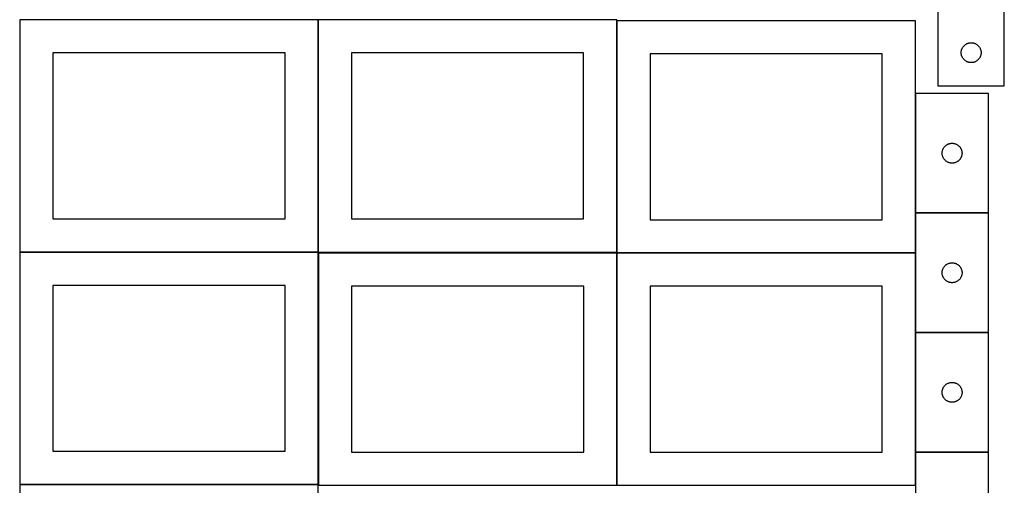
# Model space of a CAD drawing. Header units: millimetres. Extents: x 7 to 1493, y 7 to 2993.
# Tile 4 of 13: x 9 to 1493, y 1411 to 2113. Entities that reach past the tile are written whole.
import ezdxf

# ---------------------------------------------------------------- set-up
doc = ezdxf.new("R2010")
doc.units = ezdxf.units.MM
doc.layers.add('COMMON', color=5, linetype='CONTINUOUS', true_color=0x0000ff)
doc.layers.add('CUT', color=7, linetype='CONTINUOUS', true_color=0x000000)

msp = doc.modelspace()

# ---------------------------------------------------------------- linework, layer by layer
at = {"layer": 'COMMON'}
for p, q in [((459.142727, 2112.923826), (296.252135, 2112.923826)), ((459.242728, 1762.823825), (459.242728, 2112.823825)), ((596.252135, 2112.923826), (459.342728, 2112.923826)), ((909.442729, 1762.823825), (909.442729, 2111.499046)), ((1359.642729, 2001.772524), (1359.642729, 1821.772524)), ((1469.74273, 1821.672524), (1359.774235, 1821.672524)), ((459.142727, 1762.723825), (9.174232, 1762.723825)), ((459.274233, 1412.623824), (459.274233, 1761.299045)), ((909.474234, 1411.299045), (909.474234, 1761.299045)), ((1359.542729, 1761.399046), (909.574234, 1761.399046)), ((1359.674234, 1761.299045), (1359.674234, 1641.572523)), ((1359.674234, 1641.372522), (1359.674234, 1461.372522)), ((1469.774235, 1641.472523), (1359.774235, 1641.472523)), ((1359.674234, 1461.172521), (1359.674234, 1411.299045)), ((1469.774235, 1461.272522), (1359.774235, 1461.272522)), ((459.174232, 1412.523824), (9.174232, 1412.523824))]:
    msp.add_line(p, q, dxfattribs=at)
at = {"layer": 'CUT'}
for p, q in [((1493.488077, 2013.281517), (1493.488077, 2263.281517)), ((1393.488077, 2188.281517), (1393.488077, 2013.281517)), ((459.142727, 2112.823825), (9.142727, 2112.823825)), ((9.142727, 2112.823825), (9.142727, 1762.823825)), ((459.142727, 1762.823825), (459.142727, 2112.823825)), ((909.342728, 2112.823825), (459.342728, 2112.823825)), ((459.342728, 2112.823825), (459.342728, 1762.823825)), ((909.342728, 1762.823825), (909.342728, 2112.823825)), ((1359.542729, 2111.499046), (909.542729, 2111.499046)), ((909.542729, 2111.499046), (909.542729, 1761.499046)), ((1359.542729, 1761.499046), (1359.542729, 2111.499046)), ((1440.798865, 2078.038486), (1441.562102, 2078.157357)), ((1441.562102, 2078.157357), (1442.330445, 2078.23678)), ((1442.330445, 2078.23678), (1443.101858, 2078.276544)), ((1443.101858, 2078.276544), (1443.874296, 2078.276544)), ((1443.874296, 2078.276544), (1444.645709, 2078.23678)), ((1444.645709, 2078.23678), (1445.414052, 2078.157357)), ((1445.414052, 2078.157357), (1446.177288, 2078.038486)), ((1428.488077, 2063.281517), (1428.507966, 2064.053698)), ((1428.507966, 2062.509335), (1428.488077, 2063.281517)), ((1428.507966, 2064.053698), (1428.567579, 2064.823832)), ((1428.567579, 2064.823832), (1428.666758, 2065.589875)), ((1428.666758, 2065.589875), (1428.805242, 2066.349798)), ((1428.805242, 2066.349798), (1428.982661, 2067.101584)), ((1428.982661, 2067.101584), (1429.198546, 2067.843239)), ((1429.198546, 2067.843239), (1429.452325, 2068.572798)), ((1429.452325, 2068.572798), (1429.743323, 2069.288325)), ((1429.743323, 2069.288325), (1430.070771, 2069.987924)), ((1430.070771, 2069.987924), (1430.433798, 2070.669738)), ((1430.433798, 2070.669738), (1430.831443, 2071.33196)), ((1430.831443, 2071.33196), (1431.262652, 2071.972833)), ((1431.262652, 2071.972833), (1431.72628, 2072.590659)), ((1431.72628, 2072.590659), (1432.221098, 2073.183799)), ((1432.221098, 2073.183799), (1432.745794, 2073.750679)), ((1432.745794, 2073.750679), (1433.298977, 2074.289797)), ((1433.298977, 2074.289797), (1433.879179, 2074.799723)), ((1433.879179, 2074.799723), (1434.484863, 2075.279105)), ((1434.484863, 2075.279105), (1435.114421, 2075.726672)), ((1435.114421, 2075.726672), (1435.766185, 2076.141236)), ((1435.766185, 2076.141236), (1436.438426, 2076.521699)), ((1436.438426, 2076.521699), (1437.129361, 2076.867051)), ((1437.129361, 2076.867051), (1437.837158, 2077.176376)), ((1437.837158, 2077.176376), (1438.559941, 2077.448855)), ((1438.559941, 2077.448855), (1439.295792, 2077.683765)), ((1439.295792, 2077.683765), (1440.042761, 2077.880482)), ((1440.042761, 2077.880482), (1440.798865, 2078.038486)), ((1446.177288, 2078.038486), (1446.933393, 2077.880482)), ((1446.933393, 2077.880482), (1447.680361, 2077.683765)), ((1447.680361, 2077.683765), (1448.416213, 2077.448855)), ((1448.416213, 2077.448855), (1449.138995, 2077.176376)), ((1449.138995, 2077.176376), (1449.846793, 2076.867051)), ((1449.846793, 2076.867051), (1450.537728, 2076.521699)), ((1450.537728, 2076.521699), (1451.209969, 2076.141236)), ((1451.209969, 2076.141236), (1451.861733, 2075.726672)), ((1451.861733, 2075.726672), (1452.491291, 2075.279105)), ((1452.491291, 2075.279105), (1453.096975, 2074.799723)), ((1453.096975, 2074.799723), (1453.677177, 2074.289797)), ((1453.677177, 2074.289797), (1454.23036, 2073.750679)), ((1454.23036, 2073.750679), (1454.755056, 2073.183799)), ((1454.755056, 2073.183799), (1455.249874, 2072.590659)), ((1455.249874, 2072.590659), (1455.713502, 2071.972833)), ((1455.713502, 2071.972833), (1456.14471, 2071.33196)), ((1456.14471, 2071.33196), (1456.542355, 2070.669738)), ((1456.542355, 2070.669738), (1456.905383, 2069.987924)), ((1456.905383, 2069.987924), (1457.23283, 2069.288325)), ((1457.23283, 2069.288325), (1457.523829, 2068.572798)), ((1457.523829, 2068.572798), (1457.777608, 2067.843239)), ((1457.777608, 2067.843239), (1457.993493, 2067.101584)), ((1457.993493, 2067.101584), (1458.170912, 2066.349798)), ((1458.170912, 2066.349798), (1458.309395, 2065.589875)), ((1458.309395, 2065.589875), (1458.408575, 2064.823832)), ((1458.408575, 2064.823832), (1458.468188, 2064.053698)), ((1458.468188, 2064.053698), (1458.488077, 2063.281517)), ((1458.488077, 2063.281517), (1458.468188, 2062.509335)), ((409.142727, 2062.823825), (59.142727, 2062.823825)), ((59.142727, 2062.823825), (59.142727, 1812.823825)), ((409.142727, 1812.823825), (409.142727, 2062.823825)), ((859.342728, 2062.823825), (509.342728, 2062.823825)), ((509.342728, 2062.823825), (509.342728, 1812.823825)), ((859.342728, 1812.823825), (859.342728, 2062.823825)), ((1309.542729, 2061.499046), (959.542729, 2061.499046)), ((959.542729, 2061.499046), (959.542729, 1811.499046)), ((1309.542729, 1811.499046), (1309.542729, 2061.499046)), ((1428.567579, 2061.739202), (1428.507966, 2062.509335)), ((1428.666758, 2060.973158), (1428.567579, 2061.739202)), ((1428.805242, 2060.213236), (1428.666758, 2060.973158)), ((1428.982661, 2059.46145), (1428.805242, 2060.213236)), ((1429.198546, 2058.719794), (1428.982661, 2059.46145)), ((1429.452325, 2057.990236), (1429.198546, 2058.719794)), ((1429.743323, 2057.274708), (1429.452325, 2057.990236)), ((1430.070771, 2056.57511), (1429.743323, 2057.274708)), ((1430.433798, 2055.893296), (1430.070771, 2056.57511)), ((1430.831443, 2055.231074), (1430.433798, 2055.893296)), ((1431.262652, 2054.5902), (1430.831443, 2055.231074)), ((1431.72628, 2053.972375), (1431.262652, 2054.5902)), ((1432.221098, 2053.379235), (1431.72628, 2053.972375)), ((1432.745794, 2052.812354), (1432.221098, 2053.379235)), ((1433.298977, 2052.273236), (1432.745794, 2052.812354)), ((1433.879179, 2051.76331), (1433.298977, 2052.273236)), ((1434.484863, 2051.283928), (1433.879179, 2051.76331)), ((1435.114421, 2050.836362), (1434.484863, 2051.283928)), ((1435.766185, 2050.421797), (1435.114421, 2050.836362)), ((1436.438426, 2050.041335), (1435.766185, 2050.421797)), ((1437.129361, 2049.695983), (1436.438426, 2050.041335)), ((1437.837158, 2049.386657), (1437.129361, 2049.695983)), ((1438.559941, 2049.114178), (1437.837158, 2049.386657)), ((1439.295792, 2048.879269), (1438.559941, 2049.114178)), ((1440.042761, 2048.682551), (1439.295792, 2048.879269)), ((1440.798865, 2048.524548), (1440.042761, 2048.682551)), ((1441.562102, 2048.405677), (1440.798865, 2048.524548)), ((1442.330445, 2048.326254), (1441.562102, 2048.405677)), ((1445.414052, 2048.405677), (1444.645709, 2048.326254)), ((1446.177288, 2048.524548), (1445.414052, 2048.405677)), ((1446.933393, 2048.682551), (1446.177288, 2048.524548)), ((1447.680361, 2048.879269), (1446.933393, 2048.682551)), ((1448.416213, 2049.114178), (1447.680361, 2048.879269)), ((1449.138995, 2049.386657), (1448.416213, 2049.114178)), ((1449.846793, 2049.695983), (1449.138995, 2049.386657)), ((1450.537728, 2050.041335), (1449.846793, 2049.695983)), ((1451.209969, 2050.421797), (1450.537728, 2050.041335)), ((1451.861733, 2050.836362), (1451.209969, 2050.421797)), ((1452.491291, 2051.283928), (1451.861733, 2050.836362)), ((1453.096975, 2051.76331), (1452.491291, 2051.283928)), ((1453.677177, 2052.273236), (1453.096975, 2051.76331)), ((1454.23036, 2052.812354), (1453.677177, 2052.273236)), ((1454.755056, 2053.379235), (1454.23036, 2052.812354)), ((1455.249874, 2053.972375), (1454.755056, 2053.379235)), ((1455.713502, 2054.5902), (1455.249874, 2053.972375)), ((1456.14471, 2055.231074), (1455.713502, 2054.5902)), ((1456.542355, 2055.893296), (1456.14471, 2055.231074)), ((1456.905383, 2056.57511), (1456.542355, 2055.893296)), ((1457.23283, 2057.274708), (1456.905383, 2056.57511)), ((1457.523829, 2057.990236), (1457.23283, 2057.274708)), ((1457.777608, 2058.719794), (1457.523829, 2057.990236)), ((1457.993493, 2059.46145), (1457.777608, 2058.719794)), ((1458.170912, 2060.213236), (1457.993493, 2059.46145)), ((1458.309395, 2060.973158), (1458.170912, 2060.213236)), ((1458.408575, 2061.739202), (1458.309395, 2060.973158)), ((1458.468188, 2062.509335), (1458.408575, 2061.739202)), ((1443.101858, 2048.28649), (1442.330445, 2048.326254)), ((1443.874296, 2048.28649), (1443.101858, 2048.28649)), ((1444.645709, 2048.326254), (1443.874296, 2048.28649)), ((1393.488077, 2013.281517), (1493.488077, 2013.281517)), ((1469.74273, 2001.772524), (1359.74273, 2001.772524)), ((1359.74273, 2001.772524), (1359.74273, 1821.772524)), ((1469.74273, 1821.772524), (1469.74273, 2001.772524)), ((1399.98576, 1914.461735), (1400.143764, 1915.21784)), ((1400.143764, 1915.21784), (1400.340482, 1915.964808)), ((1400.340482, 1915.964808), (1400.575391, 1916.70066)), ((1400.575391, 1916.70066), (1400.84787, 1917.423442)), ((1400.84787, 1917.423442), (1401.157196, 1918.13124)), ((1401.157196, 1918.13124), (1401.502548, 1918.822175)), ((1401.502548, 1918.822175), (1401.88301, 1919.494416)), ((1401.88301, 1919.494416), (1402.297575, 1920.14618)), ((1402.297575, 1920.14618), (1402.745141, 1920.775738)), ((1402.745141, 1920.775738), (1403.224523, 1921.381422)), ((1403.224523, 1921.381422), (1403.734449, 1921.961624)), ((1403.734449, 1921.961624), (1404.273567, 1922.514807)), ((1404.273567, 1922.514807), (1404.840448, 1923.039503)), ((1404.840448, 1923.039503), (1405.433588, 1923.534321)), ((1405.433588, 1923.534321), (1406.051413, 1923.997949)), ((1406.051413, 1923.997949), (1406.692287, 1924.429157)), ((1406.692287, 1924.429157), (1407.354509, 1924.826803)), ((1407.354509, 1924.826803), (1408.036323, 1925.18983)), ((1408.036323, 1925.18983), (1408.735921, 1925.517278)), ((1408.735921, 1925.517278), (1409.451448, 1925.808276)), ((1409.451448, 1925.808276), (1410.181007, 1926.062055)), ((1410.181007, 1926.062055), (1410.922663, 1926.27794)), ((1410.922663, 1926.27794), (1411.674449, 1926.455359)), ((1411.674449, 1926.455359), (1412.434371, 1926.593842)), ((1412.434371, 1926.593842), (1413.200415, 1926.693022)), ((1413.200415, 1926.693022), (1413.970548, 1926.752635)), ((1413.970548, 1926.752635), (1414.74273, 1926.772524)), ((1414.74273, 1926.772524), (1415.514911, 1926.752635)), ((1415.514911, 1926.752635), (1416.285045, 1926.693022)), ((1416.285045, 1926.693022), (1417.051088, 1926.593842)), ((1417.051088, 1926.593842), (1417.811011, 1926.455359)), ((1417.811011, 1926.455359), (1418.562797, 1926.27794)), ((1418.562797, 1926.27794), (1419.304452, 1926.062055)), ((1419.304452, 1926.062055), (1420.034011, 1925.808276)), ((1420.034011, 1925.808276), (1420.749538, 1925.517278)), ((1420.749538, 1925.517278), (1421.449137, 1925.18983)), ((1421.449137, 1925.18983), (1422.130951, 1924.826803)), ((1422.130951, 1924.826803), (1422.793173, 1924.429157)), ((1422.793173, 1924.429157), (1423.434046, 1923.997949)), ((1423.434046, 1923.997949), (1424.051872, 1923.534321)), ((1424.051872, 1923.534321), (1424.645012, 1923.039503)), ((1424.645012, 1923.039503), (1425.211892, 1922.514807)), ((1425.211892, 1922.514807), (1425.75101, 1921.961624)), ((1425.75101, 1921.961624), (1426.260936, 1921.381422)), ((1426.260936, 1921.381422), (1426.740318, 1920.775738)), ((1426.740318, 1920.775738), (1427.187885, 1920.14618)), ((1427.187885, 1920.14618), (1427.602449, 1919.494416)), ((1427.602449, 1919.494416), (1427.982912, 1918.822175)), ((1427.982912, 1918.822175), (1428.328264, 1918.13124)), ((1428.328264, 1918.13124), (1428.637589, 1917.423442)), ((1428.637589, 1917.423442), (1428.910068, 1916.70066)), ((1428.910068, 1916.70066), (1429.144978, 1915.964808)), ((1429.144978, 1915.964808), (1429.341695, 1915.21784)), ((1429.341695, 1915.21784), (1429.499699, 1914.461735)), ((1399.747703, 1912.158743), (1399.787467, 1912.930156)), ((1399.747703, 1911.386305), (1399.747703, 1912.158743)), ((1399.787467, 1910.614892), (1399.747703, 1911.386305)), ((1399.787467, 1912.930156), (1399.86689, 1913.698499)), ((1399.86689, 1909.846549), (1399.787467, 1910.614892)), ((1399.86689, 1913.698499), (1399.98576, 1914.461735)), ((1399.98576, 1909.083313), (1399.86689, 1909.846549)), ((1400.143764, 1908.327208), (1399.98576, 1909.083313)), ((1400.340482, 1907.580239), (1400.143764, 1908.327208)), ((1400.575391, 1906.844388), (1400.340482, 1907.580239)), ((1400.84787, 1906.121606), (1400.575391, 1906.844388)), ((1401.157196, 1905.413808), (1400.84787, 1906.121606)), ((1401.502548, 1904.722873), (1401.157196, 1905.413808)), ((1401.88301, 1904.050632), (1401.502548, 1904.722873)), ((1402.297575, 1903.398868), (1401.88301, 1904.050632)), ((1402.745141, 1902.76931), (1402.297575, 1903.398868)), ((1403.224523, 1902.163626), (1402.745141, 1902.76931)), ((1403.734449, 1901.583424), (1403.224523, 1902.163626)), ((1404.273567, 1901.030241), (1403.734449, 1901.583424)), ((1404.840448, 1900.505545), (1404.273567, 1901.030241)), ((1405.433588, 1900.010727), (1404.840448, 1900.505545)), ((1406.051413, 1899.547099), (1405.433588, 1900.010727)), ((1424.051872, 1900.010727), (1423.434046, 1899.547099)), ((1424.645012, 1900.505545), (1424.051872, 1900.010727)), ((1425.211892, 1901.030241), (1424.645012, 1900.505545)), ((1425.75101, 1901.583424), (1425.211892, 1901.030241)), ((1426.260936, 1902.163626), (1425.75101, 1901.583424)), ((1426.740318, 1902.76931), (1426.260936, 1902.163626)), ((1427.187885, 1903.398868), (1426.740318, 1902.76931)), ((1427.602449, 1904.050632), (1427.187885, 1903.398868)), ((1427.982912, 1904.722873), (1427.602449, 1904.050632)), ((1428.328264, 1905.413808), (1427.982912, 1904.722873)), ((1428.637589, 1906.121606), (1428.328264, 1905.413808)), ((1428.910068, 1906.844388), (1428.637589, 1906.121606)), ((1429.144978, 1907.580239), (1428.910068, 1906.844388)), ((1429.341695, 1908.327208), (1429.144978, 1907.580239)), ((1429.499699, 1909.083313), (1429.341695, 1908.327208)), ((1429.499699, 1914.461735), (1429.61857, 1913.698499)), ((1429.61857, 1909.846549), (1429.499699, 1909.083313)), ((1429.61857, 1913.698499), (1429.697993, 1912.930156)), ((1429.697993, 1910.614892), (1429.61857, 1909.846549)), ((1429.697993, 1912.930156), (1429.737757, 1912.158743)), ((1429.737757, 1911.386305), (1429.697993, 1910.614892)), ((1429.737757, 1912.158743), (1429.737757, 1911.386305)), ((1406.692287, 1899.115891), (1406.051413, 1899.547099)), ((1407.354509, 1898.718245), (1406.692287, 1899.115891)), ((1408.036323, 1898.355218), (1407.354509, 1898.718245)), ((1408.735921, 1898.02777), (1408.036323, 1898.355218)), ((1409.451448, 1897.736772), (1408.735921, 1898.02777)), ((1410.181007, 1897.482993), (1409.451448, 1897.736772)), ((1410.922663, 1897.267108), (1410.181007, 1897.482993)), ((1411.674449, 1897.089689), (1410.922663, 1897.267108)), ((1412.434371, 1896.951206), (1411.674449, 1897.089689)), ((1413.200415, 1896.852026), (1412.434371, 1896.951206)), ((1413.970548, 1896.792413), (1413.200415, 1896.852026)), ((1414.74273, 1896.772524), (1413.970548, 1896.792413)), ((1415.514911, 1896.792413), (1414.74273, 1896.772524)), ((1416.285045, 1896.852026), (1415.514911, 1896.792413)), ((1417.051088, 1896.951206), (1416.285045, 1896.852026)), ((1417.811011, 1897.089689), (1417.051088, 1896.951206)), ((1418.562797, 1897.267108), (1417.811011, 1897.089689)), ((1419.304452, 1897.482993), (1418.562797, 1897.267108)), ((1420.034011, 1897.736772), (1419.304452, 1897.482993)), ((1420.749538, 1898.02777), (1420.034011, 1897.736772)), ((1421.449137, 1898.355218), (1420.749538, 1898.02777)), ((1422.130951, 1898.718245), (1421.449137, 1898.355218)), ((1422.793173, 1899.115891), (1422.130951, 1898.718245)), ((1423.434046, 1899.547099), (1422.793173, 1899.115891)), ((59.142727, 1812.823825), (409.142727, 1812.823825)), ((509.342728, 1812.823825), (859.342728, 1812.823825)), ((959.542729, 1811.499046), (1309.542729, 1811.499046)), ((1359.74273, 1821.772524), (1469.74273, 1821.772524)), ((1469.774235, 1821.572523), (1359.774235, 1821.572523)), ((1359.774235, 1821.572523), (1359.774235, 1641.572523)), ((1469.774235, 1641.572523), (1469.774235, 1821.572523)), ((9.142727, 1762.823825), (459.142727, 1762.823825)), ((459.174232, 1762.623824), (9.174232, 1762.623824)), ((9.174232, 1762.623824), (9.174232, 1412.623824)), ((459.174232, 1412.623824), (459.174232, 1762.623824)), ((459.342728, 1762.823825), (909.342728, 1762.823825)), ((909.374233, 1761.299045), (459.374233, 1761.299045)), ((459.374233, 1761.299045), (459.374233, 1411.299045)), ((909.374233, 1411.299045), (909.374233, 1761.299045)), ((909.542729, 1761.499046), (1359.542729, 1761.499046)), ((1359.574234, 1761.299045), (909.574234, 1761.299045)), ((909.574234, 1761.299045), (909.574234, 1411.299045)), ((1359.574234, 1411.299045), (1359.574234, 1761.299045)), ((1400.606897, 1736.500659), (1400.879376, 1737.223441)), ((1400.879376, 1737.223441), (1401.188701, 1737.931239)), ((1401.188701, 1737.931239), (1401.534053, 1738.622174)), ((1401.534053, 1738.622174), (1401.914516, 1739.294415)), ((1401.914516, 1739.294415), (1402.32908, 1739.946179)), ((1402.32908, 1739.946179), (1402.776646, 1740.575737)), ((1402.776646, 1740.575737), (1403.256028, 1741.181421)), ((1403.256028, 1741.181421), (1403.765955, 1741.761623)), ((1403.765955, 1741.761623), (1404.305073, 1742.314806)), ((1404.305073, 1742.314806), (1404.871953, 1742.839502)), ((1404.871953, 1742.839502), (1405.465093, 1743.33432)), ((1405.465093, 1743.33432), (1406.082919, 1743.797948)), ((1406.082919, 1743.797948), (1406.723792, 1744.229156)), ((1406.723792, 1744.229156), (1407.386014, 1744.626802)), ((1407.386014, 1744.626802), (1408.067828, 1744.989829)), ((1408.067828, 1744.989829), (1408.767427, 1745.317277)), ((1408.767427, 1745.317277), (1409.482954, 1745.608275)), ((1409.482954, 1745.608275), (1410.212513, 1745.862054)), ((1410.212513, 1745.862054), (1410.954168, 1746.077939)), ((1410.954168, 1746.077939), (1411.705954, 1746.255358)), ((1411.705954, 1746.255358), (1412.465876, 1746.393841)), ((1412.465876, 1746.393841), (1413.23192, 1746.493021)), ((1413.23192, 1746.493021), (1414.002054, 1746.552634)), ((1414.002054, 1746.552634), (1414.774235, 1746.572523)), ((1414.774235, 1746.572523), (1415.546416, 1746.552634)), ((1415.546416, 1746.552634), (1416.31655, 1746.493021)), ((1416.31655, 1746.493021), (1417.082594, 1746.393841)), ((1417.082594, 1746.393841), (1417.842516, 1746.255358)), ((1417.842516, 1746.255358), (1418.594302, 1746.077939)), ((1418.594302, 1746.077939), (1419.335958, 1745.862054)), ((1419.335958, 1745.862054), (1420.065516, 1745.608275)), ((1420.065516, 1745.608275), (1420.781044, 1745.317277)), ((1420.781044, 1745.317277), (1421.480642, 1744.989829)), ((1421.480642, 1744.989829), (1422.162456, 1744.626802)), ((1422.162456, 1744.626802), (1422.824678, 1744.229156)), ((1422.824678, 1744.229156), (1423.465552, 1743.797948)), ((1423.465552, 1743.797948), (1424.083377, 1743.33432)), ((1424.083377, 1743.33432), (1424.676517, 1742.839502)), ((1424.676517, 1742.839502), (1425.243397, 1742.314806)), ((1425.243397, 1742.314806), (1425.782516, 1741.761623)), ((1425.782516, 1741.761623), (1426.292442, 1741.181421)), ((1426.292442, 1741.181421), (1426.771824, 1740.575737)), ((1426.771824, 1740.575737), (1427.21939, 1739.946179)), ((1427.21939, 1739.946179), (1427.633955, 1739.294415)), ((1427.633955, 1739.294415), (1428.014417, 1738.622174)), ((1428.014417, 1738.622174), (1428.359769, 1737.931239)), ((1428.359769, 1737.931239), (1428.669095, 1737.223441)), ((1428.669095, 1737.223441), (1428.941574, 1736.500659)), ((1399.779208, 1731.958742), (1399.818972, 1732.730155)), ((1399.779208, 1731.186304), (1399.779208, 1731.958742)), ((1399.818972, 1730.414891), (1399.779208, 1731.186304)), ((1399.818972, 1732.730155), (1399.898395, 1733.498498)), ((1399.898395, 1729.646548), (1399.818972, 1730.414891)), ((1399.898395, 1733.498498), (1400.017266, 1734.261734)), ((1400.017266, 1728.883312), (1399.898395, 1729.646548)), ((1400.017266, 1734.261734), (1400.17527, 1735.017839)), ((1400.17527, 1728.127207), (1400.017266, 1728.883312)), ((1400.17527, 1735.017839), (1400.371987, 1735.764807)), ((1400.371987, 1727.380238), (1400.17527, 1728.127207)), ((1400.371987, 1735.764807), (1400.606897, 1736.500659)), ((1400.606897, 1726.644387), (1400.371987, 1727.380238)), ((1400.879376, 1725.921605), (1400.606897, 1726.644387)), ((1401.188701, 1725.213807), (1400.879376, 1725.921605)), ((1401.534053, 1724.522872), (1401.188701, 1725.213807)), ((1401.914516, 1723.850631), (1401.534053, 1724.522872)), ((1402.32908, 1723.198867), (1401.914516, 1723.850631)), ((1402.776646, 1722.569309), (1402.32908, 1723.198867)), ((1403.256028, 1721.963625), (1402.776646, 1722.569309)), ((1403.765955, 1721.383423), (1403.256028, 1721.963625)), ((1426.292442, 1721.963625), (1425.782516, 1721.383423)), ((1426.771824, 1722.569309), (1426.292442, 1721.963625)), ((1427.21939, 1723.198867), (1426.771824, 1722.569309)), ((1427.633955, 1723.850631), (1427.21939, 1723.198867)), ((1428.014417, 1724.522872), (1427.633955, 1723.850631)), ((1428.359769, 1725.213807), (1428.014417, 1724.522872)), ((1428.669095, 1725.921605), (1428.359769, 1725.213807)), ((1428.941574, 1726.644387), (1428.669095, 1725.921605)), ((1428.941574, 1736.500659), (1429.176483, 1735.764807)), ((1429.176483, 1727.380238), (1428.941574, 1726.644387)), ((1429.176483, 1735.764807), (1429.373201, 1735.017839)), ((1429.373201, 1728.127207), (1429.176483, 1727.380238)), ((1429.373201, 1735.017839), (1429.531204, 1734.261734)), ((1429.531204, 1728.883312), (1429.373201, 1728.127207)), ((1429.531204, 1734.261734), (1429.650075, 1733.498498)), ((1429.650075, 1729.646548), (1429.531204, 1728.883312)), ((1429.650075, 1733.498498), (1429.729498, 1732.730155)), ((1429.729498, 1730.414891), (1429.650075, 1729.646548)), ((1429.729498, 1732.730155), (1429.769262, 1731.958742)), ((1429.769262, 1731.186304), (1429.729498, 1730.414891)), ((1429.769262, 1731.958742), (1429.769262, 1731.186304)), ((409.174232, 1712.623824), (59.174232, 1712.623824)), ((59.174232, 1712.623824), (59.174232, 1462.623824)), ((409.174232, 1462.623824), (409.174232, 1712.623824)), ((859.374233, 1711.299045), (509.374233, 1711.299045)), ((509.374233, 1711.299045), (509.374233, 1461.299045)), ((859.374233, 1461.299045), (859.374233, 1711.299045)), ((1309.574234, 1711.299045), (959.574234, 1711.299045)), ((959.574234, 1711.299045), (959.574234, 1461.299045)), ((1309.574234, 1461.299045), (1309.574234, 1711.299045)), ((1404.305073, 1720.83024), (1403.765955, 1721.383423)), ((1404.871953, 1720.305544), (1404.305073, 1720.83024)), ((1405.465093, 1719.810726), (1404.871953, 1720.305544)), ((1406.082919, 1719.347098), (1405.465093, 1719.810726)), ((1406.723792, 1718.91589), (1406.082919, 1719.347098)), ((1407.386014, 1718.518244), (1406.723792, 1718.91589)), ((1408.067828, 1718.155217), (1407.386014, 1718.518244)), ((1408.767427, 1717.827769), (1408.067828, 1718.155217)), ((1409.482954, 1717.536771), (1408.767427, 1717.827769)), ((1410.212513, 1717.282992), (1409.482954, 1717.536771)), ((1410.954168, 1717.067107), (1410.212513, 1717.282992)), ((1411.705954, 1716.889688), (1410.954168, 1717.067107)), ((1412.465876, 1716.751205), (1411.705954, 1716.889688)), ((1413.23192, 1716.652025), (1412.465876, 1716.751205)), ((1414.002054, 1716.592412), (1413.23192, 1716.652025)), ((1414.774235, 1716.572523), (1414.002054, 1716.592412)), ((1415.546416, 1716.592412), (1414.774235, 1716.572523)), ((1416.31655, 1716.652025), (1415.546416, 1716.592412)), ((1417.082594, 1716.751205), (1416.31655, 1716.652025)), ((1417.842516, 1716.889688), (1417.082594, 1716.751205)), ((1418.594302, 1717.067107), (1417.842516, 1716.889688)), ((1419.335958, 1717.282992), (1418.594302, 1717.067107)), ((1420.065516, 1717.536771), (1419.335958, 1717.282992)), ((1420.781044, 1717.827769), (1420.065516, 1717.536771)), ((1421.480642, 1718.155217), (1420.781044, 1717.827769)), ((1422.162456, 1718.518244), (1421.480642, 1718.155217)), ((1422.824678, 1718.91589), (1422.162456, 1718.518244)), ((1423.465552, 1719.347098), (1422.824678, 1718.91589)), ((1424.083377, 1719.810726), (1423.465552, 1719.347098)), ((1424.676517, 1720.305544), (1424.083377, 1719.810726)), ((1425.243397, 1720.83024), (1424.676517, 1720.305544)), ((1425.782516, 1721.383423), (1425.243397, 1720.83024)), ((1359.774235, 1641.572523), (1469.774235, 1641.572523)), ((1469.774235, 1641.372522), (1359.774235, 1641.372522)), ((1359.774235, 1641.372522), (1359.774235, 1461.372522)), ((1469.774235, 1461.372522), (1469.774235, 1641.372522)), ((1401.534053, 1558.422173), (1401.914516, 1559.094414)), ((1401.914516, 1559.094414), (1402.32908, 1559.746178)), ((1402.32908, 1559.746178), (1402.776646, 1560.375736)), ((1402.776646, 1560.375736), (1403.256028, 1560.98142)), ((1403.256028, 1560.98142), (1403.765955, 1561.561622)), ((1403.765955, 1561.561622), (1404.305073, 1562.114805)), ((1404.305073, 1562.114805), (1404.871953, 1562.639501)), ((1404.871953, 1562.639501), (1405.465093, 1563.134319)), ((1405.465093, 1563.134319), (1406.082919, 1563.597947)), ((1406.082919, 1563.597947), (1406.723792, 1564.029155)), ((1406.723792, 1564.029155), (1407.386014, 1564.426801)), ((1407.386014, 1564.426801), (1408.067828, 1564.789828)), ((1408.067828, 1564.789828), (1408.767427, 1565.117276)), ((1408.767427, 1565.117276), (1409.482954, 1565.408274)), ((1409.482954, 1565.408274), (1410.212513, 1565.662053)), ((1410.212513, 1565.662053), (1410.954168, 1565.877938)), ((1410.954168, 1565.877938), (1411.705954, 1566.055357)), ((1411.705954, 1566.055357), (1412.465876, 1566.19384)), ((1412.465876, 1566.19384), (1413.23192, 1566.29302)), ((1413.23192, 1566.29302), (1414.002054, 1566.352633)), ((1414.002054, 1566.352633), (1414.774235, 1566.372522)), ((1414.774235, 1566.372522), (1415.546416, 1566.352633)), ((1415.546416, 1566.352633), (1416.31655, 1566.29302)), ((1416.31655, 1566.29302), (1417.082594, 1566.19384)), ((1417.082594, 1566.19384), (1417.842516, 1566.055357)), ((1417.842516, 1566.055357), (1418.594302, 1565.877938)), ((1418.594302, 1565.877938), (1419.335958, 1565.662053)), ((1419.335958, 1565.662053), (1420.065516, 1565.408274)), ((1420.065516, 1565.408274), (1420.781044, 1565.117276)), ((1420.781044, 1565.117276), (1421.480642, 1564.789828)), ((1421.480642, 1564.789828), (1422.162456, 1564.426801)), ((1422.162456, 1564.426801), (1422.824678, 1564.029155)), ((1422.824678, 1564.029155), (1423.465552, 1563.597947)), ((1423.465552, 1563.597947), (1424.083377, 1563.134319)), ((1424.083377, 1563.134319), (1424.676517, 1562.639501)), ((1424.676517, 1562.639501), (1425.243397, 1562.114805)), ((1425.243397, 1562.114805), (1425.782516, 1561.561622)), ((1425.782516, 1561.561622), (1426.292442, 1560.98142)), ((1426.292442, 1560.98142), (1426.771824, 1560.375736)), ((1426.771824, 1560.375736), (1427.21939, 1559.746178)), ((1427.21939, 1559.746178), (1427.633955, 1559.094414)), ((1427.633955, 1559.094414), (1428.014417, 1558.422173)), ((1399.779208, 1551.758741), (1399.818972, 1552.530154)), ((1399.779208, 1550.986303), (1399.779208, 1551.758741)), ((1399.818972, 1550.21489), (1399.779208, 1550.986303)), ((1399.818972, 1552.530154), (1399.898395, 1553.298497)), ((1399.898395, 1549.446547), (1399.818972, 1550.21489)), ((1399.898395, 1553.298497), (1400.017266, 1554.061733)), ((1400.017266, 1548.683311), (1399.898395, 1549.446547)), ((1400.017266, 1554.061733), (1400.17527, 1554.817838)), ((1400.17527, 1547.927206), (1400.017266, 1548.683311)), ((1400.17527, 1554.817838), (1400.371987, 1555.564806)), ((1400.371987, 1547.180237), (1400.17527, 1547.927206)), ((1400.371987, 1555.564806), (1400.606897, 1556.300658)), ((1400.606897, 1546.444386), (1400.371987, 1547.180237)), ((1400.606897, 1556.300658), (1400.879376, 1557.02344)), ((1400.879376, 1545.721604), (1400.606897, 1546.444386)), ((1400.879376, 1557.02344), (1401.188701, 1557.731238)), ((1401.188701, 1545.013806), (1400.879376, 1545.721604)), ((1401.188701, 1557.731238), (1401.534053, 1558.422173)), ((1401.534053, 1544.322871), (1401.188701, 1545.013806)), ((1401.914516, 1543.65063), (1401.534053, 1544.322871)), ((1428.014417, 1544.322871), (1427.633955, 1543.65063)), ((1428.014417, 1558.422173), (1428.359769, 1557.731238)), ((1428.359769, 1545.013806), (1428.014417, 1544.322871)), ((1428.359769, 1557.731238), (1428.669095, 1557.02344)), ((1428.669095, 1545.721604), (1428.359769, 1545.013806)), ((1428.669095, 1557.02344), (1428.941574, 1556.300658)), ((1428.941574, 1546.444386), (1428.669095, 1545.721604)), ((1428.941574, 1556.300658), (1429.176483, 1555.564806)), ((1429.176483, 1547.180237), (1428.941574, 1546.444386)), ((1429.176483, 1555.564806), (1429.373201, 1554.817838)), ((1429.373201, 1547.927206), (1429.176483, 1547.180237)), ((1429.373201, 1554.817838), (1429.531204, 1554.061733)), ((1429.531204, 1548.683311), (1429.373201, 1547.927206)), ((1429.531204, 1554.061733), (1429.650075, 1553.298497)), ((1429.650075, 1549.446547), (1429.531204, 1548.683311)), ((1429.650075, 1553.298497), (1429.729498, 1552.530154)), ((1429.729498, 1550.21489), (1429.650075, 1549.446547)), ((1429.729498, 1552.530154), (1429.769262, 1551.758741)), ((1429.769262, 1550.986303), (1429.729498, 1550.21489)), ((1429.769262, 1551.758741), (1429.769262, 1550.986303)), ((1402.32908, 1542.998866), (1401.914516, 1543.65063)), ((1402.776646, 1542.369308), (1402.32908, 1542.998866)), ((1403.256028, 1541.763624), (1402.776646, 1542.369308)), ((1403.765955, 1541.183422), (1403.256028, 1541.763624)), ((1404.305073, 1540.630239), (1403.765955, 1541.183422)), ((1404.871953, 1540.105543), (1404.305073, 1540.630239)), ((1405.465093, 1539.610725), (1404.871953, 1540.105543)), ((1406.082919, 1539.147097), (1405.465093, 1539.610725)), ((1406.723792, 1538.715889), (1406.082919, 1539.147097)), ((1407.386014, 1538.318243), (1406.723792, 1538.715889)), ((1408.067828, 1537.955216), (1407.386014, 1538.318243)), ((1408.767427, 1537.627768), (1408.067828, 1537.955216)), ((1409.482954, 1537.33677), (1408.767427, 1537.627768)), ((1410.212513, 1537.082991), (1409.482954, 1537.33677)), ((1410.954168, 1536.867106), (1410.212513, 1537.082991)), ((1411.705954, 1536.689687), (1410.954168, 1536.867106)), ((1412.465876, 1536.551204), (1411.705954, 1536.689687)), ((1413.23192, 1536.452024), (1412.465876, 1536.551204)), ((1414.002054, 1536.392411), (1413.23192, 1536.452024)), ((1414.774235, 1536.372522), (1414.002054, 1536.392411)), ((1415.546416, 1536.392411), (1414.774235, 1536.372522)), ((1416.31655, 1536.452024), (1415.546416, 1536.392411)), ((1417.082594, 1536.551204), (1416.31655, 1536.452024)), ((1417.842516, 1536.689687), (1417.082594, 1536.551204)), ((1418.594302, 1536.867106), (1417.842516, 1536.689687)), ((1419.335958, 1537.082991), (1418.594302, 1536.867106)), ((1420.065516, 1537.33677), (1419.335958, 1537.082991)), ((1420.781044, 1537.627768), (1420.065516, 1537.33677)), ((1421.480642, 1537.955216), (1420.781044, 1537.627768)), ((1422.162456, 1538.318243), (1421.480642, 1537.955216)), ((1422.824678, 1538.715889), (1422.162456, 1538.318243)), ((1423.465552, 1539.147097), (1422.824678, 1538.715889)), ((1424.083377, 1539.610725), (1423.465552, 1539.147097)), ((1424.676517, 1540.105543), (1424.083377, 1539.610725)), ((1425.243397, 1540.630239), (1424.676517, 1540.105543)), ((1425.782516, 1541.183422), (1425.243397, 1540.630239)), ((1426.292442, 1541.763624), (1425.782516, 1541.183422)), ((1426.771824, 1542.369308), (1426.292442, 1541.763624)), ((1427.21939, 1542.998866), (1426.771824, 1542.369308)), ((1427.633955, 1543.65063), (1427.21939, 1542.998866)), ((59.174232, 1462.623824), (409.174232, 1462.623824)), ((509.374233, 1461.299045), (859.374233, 1461.299045)), ((959.574234, 1461.299045), (1309.574234, 1461.299045)), ((1359.774235, 1461.372522), (1469.774235, 1461.372522)), ((1469.774235, 1461.172521), (1359.774235, 1461.172521)), ((1359.774235, 1461.172521), (1359.774235, 1281.172521)), ((1469.774235, 1281.172521), (1469.774235, 1461.172521)), ((9.174232, 1412.623824), (459.174232, 1412.623824)), ((459.174232, 1412.423823), (9.174232, 1412.423823)), ((9.174232, 1412.423823), (9.174232, 1062.423823)), ((459.174232, 1062.423823), (459.174232, 1412.423823)), ((459.374233, 1411.299045), (909.374233, 1411.299045)), ((909.574234, 1411.299045), (1359.574234, 1411.299045))]:
    msp.add_line(p, q, dxfattribs=at)

doc.saveas('drawing.dxf')
